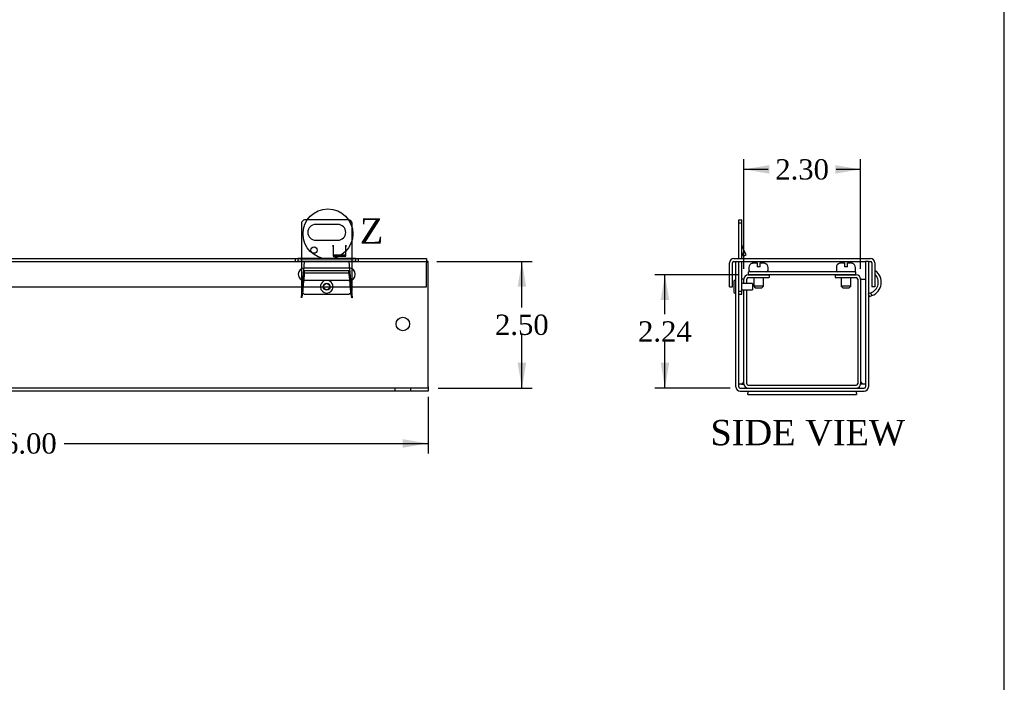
# Model space of a CAD drawing. Header units: inches. Extents: x 0.2 to 77.9, y -0.5 to 51.8.
# Tile 5 of 9: x 58.5 to 77.9, y 12.6 to 25.6. Entities that reach past the tile are written whole.
import ezdxf
from ezdxf.enums import TextEntityAlignment as Align
from ezdxf.lldxf.tags import DXFTag

# ---------------------------------------------------------------- set-up
doc = ezdxf.new("R2010")
doc.units = ezdxf.units.IN
doc.header["$MEASUREMENT"] = 0
for name, color, linetype in [('COM55240', 7, 'Continuous'), ('COM55544-1', 7, 'Continuous'), ('COM55545-1', 7, 'Continuous'), ('COM55546-1', 7, 'Continuous'), ('COM55609-1', 7, 'Continuous'), ('Default', 7, 'Continuous'), ('RVT19019', 7, 'Continuous'), ('SCS19491', 7, 'Continuous')]:
    doc.layers.add(name, color=color, linetype=linetype)
doc.styles.add('SEACAD_Times_New_Roman', font='times.ttf')
tags = doc.linetypes.add('CENTER2', pattern=[1.125, 0.75, -0.125, 0.125, -0.125]).pattern_tags.tags
tags[10:11] = [DXFTag(74, 4), DXFTag(75, 0), DXFTag(340, '0'), DXFTag(46, 0.0), DXFTag(50, 0.0), DXFTag(44, 0.0), DXFTag(45, 0.0)]
tags[8:9] = [DXFTag(74, 4), DXFTag(75, 0), DXFTag(340, '0'), DXFTag(46, 0.0), DXFTag(50, 0.0), DXFTag(44, 0.0), DXFTag(45, 0.0)]
tags[6:7] = [DXFTag(74, 4), DXFTag(75, 0), DXFTag(340, '0'), DXFTag(46, 0.0), DXFTag(50, 0.0), DXFTag(44, 0.0), DXFTag(45, 0.0)]
tags[4:5] = [DXFTag(74, 4), DXFTag(75, 0), DXFTag(340, '0'), DXFTag(46, 0.0), DXFTag(50, 0.0), DXFTag(44, 0.0), DXFTag(45, 0.0)]
tags = doc.linetypes.add('HIDDEN2', pattern=[0.1875, 0.125, -0.0625]).pattern_tags.tags
tags[6:7] = [DXFTag(74, 4), DXFTag(75, 0), DXFTag(340, '0'), DXFTag(46, 0.0), DXFTag(50, 0.0), DXFTag(44, 0.0), DXFTag(45, 0.0)]
tags[4:5] = [DXFTag(74, 4), DXFTag(75, 0), DXFTag(340, '0'), DXFTag(46, 0.0), DXFTag(50, 0.0), DXFTag(44, 0.0), DXFTag(45, 0.0)]
doc.dimstyles.new('HAMMOND_(STH_-_66x44)', dxfattribs={"dimtxt": 0.4, "dimasz": 0.5, "dimexe": 0.2, "dimexo": 0.2, "dimgap": 0.1, "dimtad": 0, "dimtih": 1, "dimtoh": 1, "dimzin": 0, "dimdsep": 46, "dimtxsty": 'SEACAD_Times_New_Roman', "dimblk1": '_SE_FILLED', "dimblk2": '_SE_FILLED', "dimsah": 1, "dimcen": 0.2, "dimadec": 0, "dimazin": 0, "dimtfac": 0.8, "dimtofl": 0, "dimtmove": 0, "dimatfit": 3, "dimfxl": 1, "dimtolj": 1, "dimtzin": 0, "dimarcsym": 0})

# ---------------------------------------------------------------- blocks, each defined once
blk = doc.blocks.new('SE1')
at = {"layer": 'COM55240', "color": 7, "linetype": 'Continuous'}
for p, q in [((64.029, 21.629), (64.029, 20.921)), ((64.966, 21.691), (64.091, 21.691)), ((64.747, 21.597), (64.31, 21.597)), ((65.029, 20.921), (65.029, 21.629)), ((64.31, 21.285), (64.747, 21.285)), ((64.654, 21.191), (64.654, 20.972)), ((64.654, 21.191), (64.654, 21.191)), ((64.654, 21.155), (64.654, 21.191)), ((64.904, 20.972), (64.904, 21.191)), ((64.904, 21.191), (64.904, 21.191)), ((64.904, 21.191), (64.904, 21.155)), ((64.654, 21.155), (64.654, 20.973)), ((64.654, 20.973), (64.904, 20.973)), ((64.654, 20.972), (64.904, 20.972)), ((64.904, 20.973), (64.904, 21.155))]:
    blk.add_line(p, q, dxfattribs=at)
at = {"layer": 'COM55240', "color": 7, "linetype": 'HIDDEN2'}
for p, q in [((64.654, 20.997), (64.904, 20.997)), ((64.029, 20.921), (64.029, 20.285)), ((65.029, 20.285), (65.029, 20.921)), ((64.091, 20.222), (64.966, 20.222))]:
    blk.add_line(p, q, dxfattribs=at)
at = {"layer": 'COM55240', "color": 7, "linetype": 'Continuous'}
blk.add_circle((64.279, 21.091), 0.0625, dxfattribs=at)
for centre, radius, start, end in [((64.143, 21.577), 0.125, 114.2952, 155.7048), ((64.31, 21.441), 0.156, 90, 270), ((64.747, 21.441), 0.156, 270, 90), ((64.915, 21.577), 0.125, 24.2952, 65.7048)]:
    blk.add_arc(centre, radius, start, end, dxfattribs=at)
at = {"layer": 'COM55240', "color": 7, "linetype": 'HIDDEN2'}
for centre, start, end in [((64.143, 20.336), 204.2952, 245.7048), ((64.915, 20.336), 294.2952, 335.7048)]:
    blk.add_arc(centre, 0.125, start, end, dxfattribs=at)
at = {"layer": 'COM55544-1', "color": 7, "linetype": 'HIDDEN2'}
for p, q in [((65.095, 20.87), (63.962, 20.87)), ((64.029, 20.152), (64.091, 20.87)), ((64.966, 20.87), (65.029, 20.152)), ((64.967, 20.684), (64.09, 20.684)), ((64.09, 20.638), (64.09, 20.684)), ((64.967, 20.638), (64.09, 20.638)), ((64.967, 20.638), (64.967, 20.684)), ((64.069, 20.458), (64.069, 20.458)), ((64.988, 20.458), (64.988, 20.458)), ((64.043, 20.25), (64.038, 20.232)), ((64.038, 20.179), (64.038, 20.232)), ((64.043, 20.196), (64.038, 20.179)), ((64.043, 20.196), (64.043, 20.25)), ((65.019, 20.232), (65.014, 20.25)), ((65.014, 20.196), (65.014, 20.25)), ((65.019, 20.179), (65.014, 20.196)), ((65.019, 20.179), (65.019, 20.232)), ((64.034, 20.152), (64.029, 20.152)), ((65.029, 20.152), (65.024, 20.152)), ((66.529, 18.37), (50.529, 18.37)), ((65.872, 18.37), (65.872, 18.313)), ((66.185, 18.313), (66.185, 18.37))]:
    blk.add_line(p, q, dxfattribs=at)
at = {"layer": 'COM55544-1', "color": 7, "linetype": 'Continuous'}
for p, q in [((66.529, 20.87), (66.497, 20.87)), ((66.529, 18.399), (66.529, 20.87)), ((66.529, 18.313), (50.529, 18.313)), ((66.529, 18.399), (66.529, 18.313))]:
    blk.add_line(p, q, dxfattribs=at)
at = {"layer": 'COM55544-1', "color": 7, "linetype": 'HIDDEN2'}
blk.add_circle((64.529, 20.37), 0.0685, dxfattribs=at)
at = {"layer": 'COM55544-1', "color": 7, "linetype": 'Continuous'}
blk.add_circle((66.029, 19.635), 0.133, dxfattribs=at)
at = {"layer": 'COM55544-1', "color": 7, "linetype": 'HIDDEN2'}
for centre, radius, start, end in [((65.56, 20.105), 1.527, 175.2, 178.238), ((63.498, 20.105), 1.527, 1.762, 4.8), ((64.2, 20.137), 0.167, 165.6155, 175.0878), ((64.857, 20.137), 0.167, 4.9122, 14.3845)]:
    blk.add_arc(centre, radius, start, end, dxfattribs=at)
for points, knots in [([(64.09, 20.684), (64.088, 20.67), (64.086, 20.652), (64.082, 20.613), (64.08, 20.591), (64.076, 20.545), (64.074, 20.521), (64.07, 20.471), (64.068, 20.445), (64.064, 20.395), (64.062, 20.371), (64.058, 20.325), (64.056, 20.303), (64.053, 20.264), (64.051, 20.246), (64.047, 20.217), (64.045, 20.205), (64.043, 20.196)], [0, 0, 0, 0, 0.125, 0.125, 0.25, 0.25, 0.375, 0.375, 0.5, 0.5, 0.625, 0.625, 0.75, 0.75, 0.875, 0.875, 1, 1, 1, 1]), ([(64.09, 20.638), (64.086, 20.615), (64.082, 20.582), (64.074, 20.509), (64.07, 20.468), (64.062, 20.388), (64.058, 20.35), (64.051, 20.288), (64.047, 20.264), (64.043, 20.25)], [0, 0, 0, 0, 0.25, 0.25, 0.5, 0.5, 0.75, 0.75, 1, 1, 1, 1]), ([(65.014, 20.196), (65.013, 20.205), (65.011, 20.217), (65.007, 20.246), (65.005, 20.264), (65.001, 20.303), (64.999, 20.325), (64.995, 20.371), (64.993, 20.395), (64.989, 20.445), (64.987, 20.471), (64.983, 20.521), (64.981, 20.545), (64.977, 20.591), (64.975, 20.613), (64.971, 20.652), (64.969, 20.67), (64.967, 20.684)], [0, 0, 0, 0, 0.125, 0.125, 0.25, 0.25, 0.375, 0.375, 0.5, 0.5, 0.625, 0.625, 0.75, 0.75, 0.875, 0.875, 1, 1, 1, 1]), ([(65.014, 20.25), (65.011, 20.264), (65.007, 20.288), (64.999, 20.35), (64.995, 20.388), (64.987, 20.468), (64.983, 20.509), (64.975, 20.582), (64.971, 20.615), (64.967, 20.638)], [0, 0, 0, 0, 0.25, 0.25, 0.5, 0.5, 0.75, 0.75, 1, 1, 1, 1])]:
    blk.add_open_spline(points, degree=3, knots=knots, dxfattribs=at)
at = {"layer": 'COM55545-1', "color": 7, "linetype": 'Continuous'}
for p, q in [((53.095, 20.927), (63.962, 20.927)), ((64.029, 20.927), (63.962, 20.927)), ((64.029, 20.921), (65.029, 20.921)), ((65.095, 20.927), (65.029, 20.927)), ((65.095, 20.927), (66.497, 20.927)), ((66.497, 20.927), (66.497, 20.841)), ((66.497, 20.365), (66.497, 20.841)), ((50.56, 20.365), (66.497, 20.365))]:
    blk.add_line(p, q, dxfattribs=at)
at = {"layer": 'COM55545-1', "color": 7, "linetype": 'HIDDEN2'}
for p, q in [((53.095, 20.87), (63.962, 20.87)), ((63.904, 20.927), (63.904, 20.87)), ((63.962, 20.927), (63.962, 20.87)), ((65.029, 20.927), (64.029, 20.927)), ((64.029, 20.868), (65.029, 20.868)), ((65.095, 20.927), (65.095, 20.87)), ((65.095, 20.87), (66.497, 20.87)), ((65.154, 20.87), (65.154, 20.927)), ((64.091, 20.74), (64.966, 20.74)), ((64.966, 20.49), (64.091, 20.49))]:
    blk.add_line(p, q, dxfattribs=at)
for centre, start, end in [((64.091, 20.615), 90, 270), ((64.966, 20.615), 270, 90)]:
    blk.add_arc(centre, 0.125, start, end, dxfattribs=at)
at = {"layer": 'COM55545-1', "color": 7, "linetype": 'Continuous'}
for points in [[(63.962, 20.927), (63.967, 20.927), (63.972, 20.927), (63.983, 20.926), (63.989, 20.925), (64, 20.923), (64.005, 20.922), (64.017, 20.921), (64.023, 20.921), (64.029, 20.921)], [(65.029, 20.921), (65.034, 20.921), (65.04, 20.921), (65.052, 20.922), (65.057, 20.923), (65.069, 20.925), (65.074, 20.926), (65.085, 20.927), (65.09, 20.927), (65.095, 20.927)]]:
    blk.add_open_spline(points, degree=3, knots=[0, 0, 0, 0, 0.25, 0.25, 0.5, 0.5, 0.75, 0.75, 1, 1, 1, 1], dxfattribs=at)
at = {"layer": 'COM55545-1', "color": 7, "linetype": 'HIDDEN2'}
for points, knots in [([(63.962, 20.87), (63.964, 20.87), (63.968, 20.87), (63.975, 20.87), (63.981, 20.87), (63.988, 20.87), (63.995, 20.869), (64.003, 20.869), (64.011, 20.869), (64.02, 20.868), (64.026, 20.868), (64.029, 20.868)], [0, 0, 0, 0, 0.094292, 0.190329, 0.287951, 0.386984, 0.487243, 0.613996, 0.741976, 0.870781, 1, 1, 1, 1]), ([(65.029, 20.868), (65.032, 20.868), (65.037, 20.868), (65.046, 20.869), (65.055, 20.869), (65.063, 20.869), (65.071, 20.87), (65.079, 20.87), (65.087, 20.87), (65.092, 20.87), (65.095, 20.87)], [0, 0, 0, 0, 0.129221, 0.258029, 0.386011, 0.512766, 0.637904, 0.761053, 0.88186, 1, 1, 1, 1])]:
    blk.add_open_spline(points, degree=3, knots=knots, dxfattribs=at)
at = {"layer": 'RVT19019', "color": 7, "linetype": 'HIDDEN2'}
blk.add_circle((64.529, 20.37), 0.0625, dxfattribs=at)
for start, end in [(0, 182.2924), (357.7076, 0)]:
    blk.add_arc((64.529, 20.37), 0.125, start, end, dxfattribs=at)
at = {"layer": 'RVT19019', "color": 7, "linetype": 'Continuous'}
blk.add_arc((64.529, 20.37), 0.125, 182.2924, 357.7076, dxfattribs=at)
blk = doc.blocks.new('SE3')
at = {"layer": 'COM55240', "color": 7, "linetype": 'Continuous'}
for p, q in [((72.654, 21.629), (72.654, 21.691)), ((72.654, 21.691), (72.711, 21.691)), ((72.654, 20.927), (72.654, 21.629)), ((72.654, 21.629), (72.711, 21.629)), ((72.711, 21.629), (72.711, 21.691)), ((72.711, 20.927), (72.711, 21.629)), ((72.798, 20.997), (72.714, 21.179)), ((72.747, 20.973), (72.711, 21.05)), ((72.747, 20.973), (72.798, 20.997)), ((72.711, 20.285), (72.711, 20.87)), ((72.654, 20.285), (72.711, 20.285)), ((72.654, 20.222), (72.711, 20.222)), ((72.711, 20.222), (72.711, 20.285))]:
    blk.add_line(p, q, dxfattribs=at)
blk.add_arc((72.74, 21.191), 0.029, 180, 205, dxfattribs=at)
at = {"layer": 'COM55544-1', "color": 7, "linetype": 'Continuous'}
for p, q in [((72.597, 18.399), (72.597, 20.87)), ((72.597, 20.87), (72.654, 20.87)), ((72.654, 18.399), (72.654, 20.87)), ((75.154, 20.87), (75.154, 18.399)), ((75.211, 20.87), (75.154, 20.87)), ((75.211, 20.87), (75.211, 18.399)), ((75.336, 20.673), (75.344, 20.684)), ((75.211, 20.233), (75.258, 20.25)), ((75.23, 20.179), (75.211, 20.231)), ((75.23, 20.179), (75.278, 20.196)), ((75.278, 20.196), (75.258, 20.25)), ((72.683, 18.37), (75.125, 18.37)), ((72.683, 18.313), (75.125, 18.313))]:
    blk.add_line(p, q, dxfattribs=at)
for centre, radius, start, end in [((75.183, 20.458), 0.221, 290, 46.1348), ((75.183, 20.458), 0.278, 290, 54.602), ((75.24, 20.152), 0.029, 110.0001, 179.9999), ((72.683, 18.399), 0.086, 180, 270), ((72.683, 18.399), 0.029, 180, 270), ((75.125, 18.399), 0.086, 270, 0), ((75.125, 18.399), 0.029, 270, 0)]:
    blk.add_arc(centre, radius, start, end, dxfattribs=at)
at = {"layer": 'COM55545-1', "color": 7, "linetype": 'Continuous'}
for p, q in [((72.472, 20.365), (72.472, 20.841)), ((72.529, 20.365), (72.529, 20.841)), ((72.558, 20.927), (75.25, 20.927)), ((72.558, 20.87), (72.597, 20.87)), ((72.654, 20.87), (75.154, 20.87)), ((75.211, 20.87), (75.25, 20.87)), ((75.279, 20.841), (75.279, 20.365)), ((75.336, 20.841), (75.336, 20.365)), ((72.472, 20.365), (72.529, 20.365)), ((75.336, 20.365), (75.279, 20.365))]:
    blk.add_line(p, q, dxfattribs=at)
for centre, radius, start, end in [((72.558, 20.841), 0.086, 90, 180), ((72.558, 20.841), 0.029, 90, 180), ((75.25, 20.841), 0.086, 0, 90), ((75.25, 20.841), 0.029, 0, 90)]:
    blk.add_arc(centre, radius, start, end, dxfattribs=at)
at = {"layer": 'COM55546-1', "color": 7, "linetype": 'Continuous'}
for p, q in [((72.839, 20.606), (73.253, 20.606)), ((73.253, 20.606), (73.253, 20.549)), ((74.555, 20.606), (74.555, 20.549)), ((74.555, 20.606), (74.969, 20.606)), ((72.745, 20.52), (72.711, 20.52)), ((72.753, 20.52), (72.745, 20.52)), ((72.753, 20.433), (72.753, 20.52)), ((72.81, 20.433), (72.81, 20.52)), ((72.839, 20.549), (73.253, 20.549)), ((74.555, 20.549), (74.969, 20.549)), ((74.998, 20.52), (74.998, 18.456)), ((75.055, 20.52), (75.055, 18.456)), ((75.063, 20.52), (75.055, 20.52)), ((75.063, 20.52), (75.154, 20.52)), ((72.753, 18.456), (72.753, 20.308)), ((72.81, 18.456), (72.81, 20.308)), ((72.707, 18.45), (72.654, 18.45)), ((72.745, 18.488), (72.707, 18.45)), ((72.707, 18.45), (72.747, 18.45)), ((72.753, 18.456), (72.747, 18.45)), ((75.061, 18.45), (75.055, 18.456)), ((75.101, 18.45), (75.061, 18.45)), ((75.101, 18.45), (75.063, 18.488)), ((75.154, 18.45), (75.101, 18.45)), ((72.833, 18.313), (72.833, 18.271)), ((72.833, 18.245), (72.833, 18.271)), ((72.839, 18.427), (74.969, 18.427)), ((74.974, 18.271), (74.974, 18.313)), ((74.974, 18.271), (74.974, 18.245)), ((72.833, 18.245), (74.974, 18.245))]:
    blk.add_line(p, q, dxfattribs=at)
for centre, radius, start, end in [((72.839, 20.52), 0.086, 90, 180), ((74.969, 20.52), 0.086, 0, 90), ((72.839, 20.52), 0.029, 90, 180), ((74.969, 20.52), 0.029, 0, 90), ((72.683, 18.455), 0.0706, 1.4572, 28.4423), ((72.839, 18.456), 0.086, 180, 270), ((72.839, 18.456), 0.029, 180, 270), ((74.969, 18.456), 0.086, 270, 0), ((74.969, 18.456), 0.029, 270, 0), ((75.125, 18.455), 0.0706, 151.5577, 178.5428)]:
    blk.add_arc(centre, radius, start, end, dxfattribs=at)
at = {"layer": 'COM55609-1', "color": 7, "linetype": 'Continuous'}
for p, q in [((74.962, 20.663), (72.846, 20.663)), ((72.846, 20.606), (72.846, 20.663)), ((74.962, 20.606), (72.846, 20.606)), ((74.962, 20.606), (74.962, 20.663))]:
    blk.add_line(p, q, dxfattribs=at)
at = {"layer": 'RVT19019', "color": 7, "linetype": 'Continuous'}
for p, q in [((72.557, 20.475), (72.557, 20.265)), ((72.925, 20.433), (72.711, 20.433)), ((72.925, 20.433), (72.925, 20.308)), ((72.711, 20.308), (72.925, 20.308))]:
    blk.add_line(p, q, dxfattribs=at)
for centre, start, end in [((72.577, 20.475), 0, 180), ((72.577, 20.265), 180, 0)]:
    blk.add_arc(centre, 0.02, start, end, dxfattribs=at)
at = {"layer": 'SCS19491', "color": 7, "linetype": 'Continuous'}
for p, q in [((72.952, 20.838), (72.947, 20.838)), ((72.952, 20.838), (73.012, 20.838)), ((73.012, 20.838), (73.012, 20.763)), ((73.072, 20.838), (73.134, 20.838)), ((73.072, 20.763), (73.072, 20.838)), ((73.135, 20.838), (73.134, 20.838)), ((74.676, 20.838), (74.671, 20.838)), ((74.676, 20.838), (74.736, 20.838)), ((74.736, 20.838), (74.736, 20.763)), ((74.796, 20.838), (74.858, 20.838)), ((74.796, 20.763), (74.796, 20.838)), ((74.859, 20.838), (74.858, 20.838)), ((72.854, 20.748), (72.854, 20.688)), ((73.072, 20.763), (73.012, 20.763)), ((73.229, 20.688), (73.229, 20.748)), ((74.578, 20.748), (74.578, 20.688)), ((74.796, 20.763), (74.736, 20.763)), ((74.953, 20.688), (74.953, 20.748)), ((72.947, 20.549), (72.947, 20.38)), ((73.137, 20.38), (73.137, 20.549)), ((74.671, 20.549), (74.671, 20.38)), ((74.861, 20.38), (74.861, 20.549)), ((73.137, 20.38), (72.947, 20.38)), ((72.947, 20.38), (72.977, 20.35)), ((72.977, 20.35), (73.107, 20.35)), ((73.107, 20.35), (73.137, 20.38)), ((74.861, 20.38), (74.671, 20.38)), ((74.671, 20.38), (74.701, 20.35)), ((74.701, 20.35), (74.831, 20.35)), ((74.831, 20.35), (74.861, 20.38))]:
    blk.add_line(p, q, dxfattribs=at)
for centre, radius, start, end in [((72.944, 20.748), 0.09, 106.6918, 180), ((72.952, 20.741), 0.0972, 89.8041, 109.0544), ((73.135, 20.74), 0.0981, 72.7336, 90.1206), ((73.139, 20.748), 0.09, 0, 75.1805), ((74.668, 20.748), 0.09, 106.6918, 180), ((74.676, 20.741), 0.0972, 89.8041, 109.0544), ((74.859, 20.74), 0.0981, 72.7336, 90.1206), ((74.863, 20.748), 0.09, 0, 75.1805), ((72.879, 20.688), 0.025, 180, 270), ((73.204, 20.688), 0.025, 270, 0), ((74.603, 20.688), 0.025, 180, 270), ((74.928, 20.688), 0.025, 270, 0)]:
    blk.add_arc(centre, radius, start, end, dxfattribs=at)
for points, knots in [([(72.919, 20.834), (72.919, 20.834), (72.919, 20.834), (72.919, 20.834), (72.92, 20.834), (72.92, 20.833)], [0.339294, 0.339294, 0.339294, 0.339294, 0.5, 0.5, 1, 1, 1, 1]), ([(73.164, 20.834), (73.163, 20.834), (73.163, 20.835), (73.162, 20.835), (73.162, 20.835), (73.161, 20.834)], [0, 0, 0, 0, 0.5, 0.5, 1, 1, 1, 1]), ([(74.643, 20.834), (74.643, 20.834), (74.643, 20.834), (74.643, 20.834), (74.644, 20.834), (74.644, 20.833)], [0.339294, 0.339294, 0.339294, 0.339294, 0.5, 0.5, 1, 1, 1, 1]), ([(74.888, 20.834), (74.887, 20.834), (74.887, 20.835), (74.886, 20.835), (74.886, 20.835), (74.885, 20.834)], [0, 0, 0, 0, 0.5, 0.5, 1, 1, 1, 1])]:
    blk.add_open_spline(points, degree=3, knots=knots, dxfattribs=at)
blk = doc.blocks.new('DMBLK1960')
at = {"layer": 'Default', "linetype": 'Continuous', "transparency": 16777216}
for points in [[(68.461, 20.37), (68.378, 20.87), (68.294, 20.37)], [(68.461, 18.87), (68.294, 18.87), (68.378, 18.37)]]:
    blk.add_hatch(color=7, dxfattribs=at).paths.add_polyline_path(points)
at = {"layer": 'Default', "color": 7, "linetype": 'Continuous', "transparency": 16777216}
for p, q in [((66.697, 20.87), (68.578, 20.87)), ((68.378, 19.96), (68.378, 20.87)), ((68.378, 18.37), (68.378, 19.42)), ((66.729, 18.37), (68.578, 18.37))]:
    blk.add_line(p, q, dxfattribs=at)
at = {"layer": 'Default', "color": 7, "linetype": 'Continuous', "transparency": 16777216, "style": 'SEACAD_Times_New_Roman'}
blk.add_text('2.50', height=0.4, dxfattribs=at).set_placement((67.847, 19.82), align=Align.TOP_LEFT)
blk = doc.blocks.new('_SE_FILLED')
at = {"color": 0}
blk.add_line((0, 0), (-1, 0), dxfattribs=at)
blk.add_solid([(0, 0), (-1, -0.1665), (-1, 0.1665), (0, 0)], dxfattribs=at)
blk = doc.blocks.new('DMBLK1961')
at = {"layer": 'Default', "linetype": 'Continuous', "transparency": 16777216}
for points in [[(73.253, 22.766), (72.753, 22.683), (73.253, 22.599)], [(74.555, 22.766), (74.555, 22.599), (75.055, 22.683)]]:
    blk.add_hatch(color=7, dxfattribs=at).paths.add_polyline_path(points)
at = {"layer": 'Default', "color": 7, "linetype": 'Continuous', "transparency": 16777216}
for p, q in [((72.753, 20.72), (72.753, 22.883)), ((75.055, 20.72), (75.055, 22.883)), ((73.233, 22.683), (72.753, 22.683)), ((75.055, 22.683), (74.575, 22.683))]:
    blk.add_line(p, q, dxfattribs=at)
at = {"layer": 'Default', "color": 7, "linetype": 'Continuous', "transparency": 16777216, "style": 'SEACAD_Times_New_Roman'}
blk.add_text('2.30', height=0.4, dxfattribs=at).set_placement((73.373, 22.883), align=Align.TOP_LEFT)
blk = doc.blocks.new('DMBLK1962')
at = {"layer": 'Default', "linetype": 'Continuous', "transparency": 16777216}
for points in [[(71.114, 20.106), (71.281, 20.106), (71.197, 20.606)], [(71.114, 18.87), (71.197, 18.37), (71.281, 18.87)]]:
    blk.add_hatch(color=7, dxfattribs=at).paths.add_polyline_path(points)
at = {"layer": 'Default', "color": 7, "linetype": 'Continuous', "transparency": 16777216}
for p, q in [((72.646, 20.606), (70.997, 20.606)), ((71.197, 19.828), (71.197, 20.606)), ((71.197, 18.37), (71.197, 19.288)), ((72.483, 18.37), (70.997, 18.37))]:
    blk.add_line(p, q, dxfattribs=at)
at = {"layer": 'Default', "color": 7, "linetype": 'Continuous', "transparency": 16777216, "style": 'SEACAD_Times_New_Roman'}
blk.add_text('2.24', height=0.4, dxfattribs=at).set_placement((70.667, 19.688), align=Align.TOP_LEFT)
blk = doc.blocks.new('SE9')
at = {"color": 7, "linetype": 'Continuous', "style": 'SEACAD_Times_New_Roman'}
blk.add_text('Z', height=0.5, dxfattribs=at).set_placement((65.183, 21.72), align=Align.TOP_LEFT)
blk = doc.blocks.new('SE8')
at = {"layer": 'Default', "color": 7, "linetype": 'CENTER2'}
blk.add_circle((64.553, 21.411), 0.492, dxfattribs=at)
at = {"layer": 'Default'}
blk.add_blockref('SE9', (0, 0), dxfattribs=at)
blk = doc.blocks.new('DMBLK1979')
at = {"layer": 'Default', "linetype": 'Continuous', "transparency": 16777216}
for points in [[(51.029, 17.197), (51.029, 17.364), (50.529, 17.281)], [(66.029, 17.197), (66.529, 17.281), (66.029, 17.364)]]:
    blk.add_hatch(color=7, dxfattribs=at).paths.add_polyline_path(points)
at = {"layer": 'Default', "color": 7, "linetype": 'Continuous', "transparency": 16777216}
for p, q in [((50.529, 18.199), (50.529, 17.081)), ((66.529, 18.199), (66.529, 17.081)), ((50.529, 17.281), (57.706, 17.281)), ((59.351, 17.281), (66.529, 17.281))]:
    blk.add_line(p, q, dxfattribs=at)
at = {"layer": 'Default', "color": 7, "linetype": 'Continuous', "transparency": 16777216, "style": 'SEACAD_Times_New_Roman'}
blk.add_text('16.00', height=0.4, dxfattribs=at).set_placement((57.846, 17.481), align=Align.TOP_LEFT)
blk = doc.blocks.new('BORDER')
at = {"layer": 'Default', "color": 7, "linetype": 'Continuous'}
blk.add_line((0, 0), (0, 27.86), dxfattribs=at)

msp = doc.modelspace()

# ---------------------------------------------------------------- block references
at = {"layer": 'Default', "color": 7, "xscale": 1.855, "yscale": 1.855, "zscale": 1.855}
msp.add_blockref('BORDER', (77.888, 0.072), dxfattribs=at)
at = {"layer": 'Default'}
for name in ['SE8', 'SE1', 'SE3']:
    msp.add_blockref(name, (0, 0), dxfattribs=at)

# ---------------------------------------------------------------- texts
at = {"layer": 'Default', "color": 7, "linetype": 'Continuous', "style": 'SEACAD_Times_New_Roman'}
msp.add_text('SIDE VIEW', height=0.5, dxfattribs=at).set_placement((72.094, 17.745), align=Align.TOP_LEFT)

# ---------------------------------------------------------------- dimensions: what is measured, and where the dimension line sits
at = {"layer": 'Default', "color": 7, "linetype": 'Continuous'}
dim = msp.add_linear_dim(base=(72.753, 22.683), p1=(75.055, 20.52), p2=(72.753, 20.52), text='\\A1;<>', dimstyle='HAMMOND_(STH_-_66x44)', dxfattribs=at)
dim.commit()
dim.dimension.update_dxf_attribs({"geometry": 'DMBLK1961', "text_midpoint": (73.904, 22.683), "dimtype": 160})
for base, p1, p2, angle, picture, middle, dimtype in [((68.378, 20.87), (66.529, 18.37), (66.497, 20.87), 90, 'DMBLK1960', (68.378, 19.62), 160), ((71.197, 20.606), (72.683, 18.37), (72.846, 20.606), 90, 'DMBLK1962', (71.197, 19.488), 160), ((50.529, 17.281), (50.529, 18.399), (66.529, 18.399), 0, 'DMBLK1979', (58.529, 17.281), 161)]:
    dim = msp.add_linear_dim(base=base, p1=p1, p2=p2, angle=angle, text='\\A1;<>', dimstyle='HAMMOND_(STH_-_66x44)', dxfattribs=at)
    dim.commit()
    dim.dimension.update_dxf_attribs({"geometry": picture, "text_midpoint": middle, "dimtype": dimtype})

doc.saveas('drawing.dxf')
